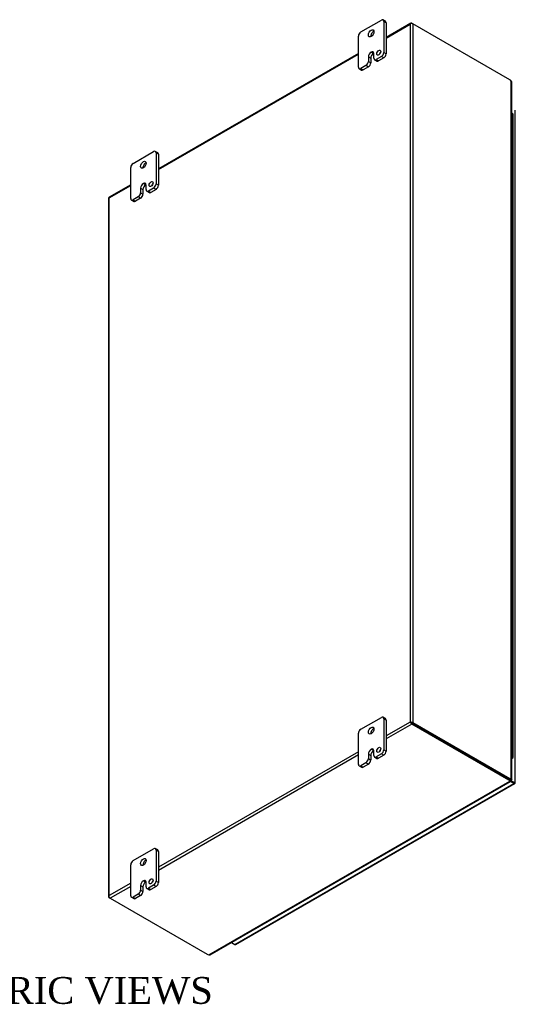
# Model space of a CAD drawing. Header units: inches. Extents: x 29 to 237, y 4 to 158.
# Tile 9 of 9: x 209 to 237, y 103 to 158. Entities that reach past the tile are written whole.
import ezdxf
from ezdxf.enums import TextEntityAlignment as Align

# ---------------------------------------------------------------- set-up
doc = ezdxf.new("R2010")
doc.units = ezdxf.units.IN
doc.header["$MEASUREMENT"] = 0
for name, color, linetype in [('COM48497', 7, 'CONTINUOUS'), ('COM71780-23', 7, 'CONTINUOUS'), ('DEFAULT', 7, 'CONTINUOUS'), ('FET07710', 7, 'CONTINUOUS'), ('HNG10620-44B', 7, 'CONTINUOUS'), ('HNG10620-44C', 7, 'CONTINUOUS'), ('HNG10620-44P', 7, 'CONTINUOUS')]:
    doc.layers.add(name, color=color, linetype=linetype)
doc.styles.add('SEACAD_TIMES_NEW_ROMAN', font='times.ttf')

msp = doc.modelspace()

# ---------------------------------------------------------------- linework, layer by layer
at = {"layer": 'COM48497', "color": 7}
for p, q in [((230.992, 158.052), (229.606, 157.252)), ((230.974, 158.03), (230.974, 158.03)), ((231.046, 158.047), (231.097, 158.017)), ((236.517, 154.888), (231.097, 158.017)), ((231.097, 158.017), (231.097, 118.943)), ((229.606, 157.216), (230.944, 157.988)), ((230.944, 157.988), (230.944, 118.973)), ((228.06, 156.359), (216.878, 149.904)), ((216.878, 149.867), (228.06, 156.323)), ((236.601, 115.79), (236.601, 154.815)), ((236.632, 115.771), (236.632, 154.746)), ((215.332, 149.011), (214.123, 148.313)), ((214.126, 148.278), (215.332, 148.974)), ((214.094, 148.263), (214.094, 109.189)), ((214.126, 109.263), (214.126, 148.278)), ((230.944, 118.973), (229.606, 118.2)), ((230.995, 118.943), (230.944, 118.973)), ((230.974, 118.955), (231.046, 118.914)), ((230.974, 118.955), (231.046, 118.914)), ((231.097, 118.943), (236.517, 115.814)), ((231.046, 118.855), (229.606, 118.024)), ((231.046, 118.914), (236.466, 115.784)), ((236.466, 115.784), (231.046, 118.914)), ((236.466, 115.725), (231.046, 118.855)), ((228.06, 117.307), (216.878, 110.852)), ((228.06, 117.131), (216.878, 110.675)), ((219.702, 105.95), (236.529, 115.665)), ((219.778, 105.958), (236.561, 115.647)), ((236.517, 115.814), (236.466, 115.784)), ((236.466, 115.725), (236.466, 115.784)), ((236.529, 115.724), (236.529, 115.665)), ((236.538, 115.686), (236.552, 115.678)), ((236.538, 115.686), (236.552, 115.678)), ((236.544, 115.677), (236.563, 115.651)), ((236.55, 115.76), (236.601, 115.79)), ((236.601, 115.763), (236.587, 115.771)), ((236.587, 115.771), (236.601, 115.763)), ((236.598, 115.771), (236.63, 115.767)), ((215.332, 109.959), (214.126, 109.263)), ((215.332, 109.782), (214.177, 109.116)), ((214.105, 109.216), (214.105, 109.216)), ((214.177, 109.116), (214.126, 109.145)), ((214.177, 109.116), (219.598, 105.986))]:
    msp.add_line(p, q, dxfattribs=at)
for centre, radius, start, end in [((236.539, 154.745), 0.0932, 0.3232, 48.8002), ((236.626, 115.729), 0.0976, 187.3468, 212.3906), ((236.502, 115.642), 0.0618, 8.366, 35.9004), ((236.594, 115.674), 0.0976, 87.6094, 112.6532), ((236.607, 115.825), 0.0618, 264.0996, 291.6339), ((219.732, 106.038), 0.0932, 251.1668, 299.6948)]:
    msp.add_arc(centre, radius, start, end, dxfattribs=at)
for centre, major_axis, ratio, start_param, end_param in [((231.02, 157.944), (0.076, 0.132), 0.577982, 1.230411, 1.570248), ((231.02, 157.944), (0.076, 0.132), 0.577982, 1.231508, 1.571345), ((231.046, 157.959), (0.054, -0.0935), 0.57735, 2.356194, 3.587154), ((231.02, 157.973), (0.108, 0), 0.57735, 0.785398, 2.016358), ((236.517, 154.684), (-0.125, 0.217), 0.57735, 5.006396, 5.497787), ((214.202, 148.263), (0.108, 0), 0.57735, 2.696031, 3.141593), ((214.177, 148.219), (0.054, -0.0935), 0.57735, 3.141593, 3.587154), ((214.202, 148.234), (-0.108, 0.062), 0.000948, 0.445015, 0.784852), ((214.202, 148.234), (-0.108, 0.062), 0.000948, -0.784852, -0.445015), ((231.02, 118.928), (-0.108, 0.062), 0.000948, -1.124689, -0.784852), ((231.02, 118.928), (-0.108, 0.062), 0.000948, 0.784852, 1.124689), ((231.02, 118.899), (0.108, 0), 0.57735, 0.785398, 2.016358), ((231.046, 118.943), (0.054, -0.0935), 0.57735, 4.266828, 5.497787), ((231.02, 118.928), (0.036, -0.0207), 0.000948, 0.785944, 2.356741), ((231.02, 118.928), (0.036, -0.0208), 0.000948, 3.926445, 5.497241), ((236.466, 115.988), (0.125, -0.217), 0.57735, 5.497787, 5.989178), ((236.29, 115.682), (0.25, 0), 0.57735, 0.294007, 0.785398), ((236.29, 115.623), (0.25, 0), 0.57735, 0.294007, 0.785398), ((236.517, 116.018), (0.125, -0.217), 0.57735, 5.497787, 5.989178), ((214.202, 109.189), (0.108, 0), 0.57735, 2.696031, 3.926991), ((214.202, 109.219), (-0.076, -0.132), 0.577982, 4.712938, 5.052774), ((214.202, 109.219), (-0.076, -0.132), 0.577982, 4.71184, 5.051677), ((214.177, 109.204), (0.054, -0.0935), 0.57735, 4.266828, 5.497787), ((219.775, 106.088), (-0.25, 0), 0.57735, 0.785398, 1.276789)]:
    msp.add_ellipse(centre, major_axis=major_axis, ratio=ratio, start_param=start_param, end_param=end_param, dxfattribs=at)
for points, knots in [([(236.528, 115.713), (236.529, 115.714), (236.529, 115.715), (236.529, 115.719), (236.529, 115.721), (236.529, 115.724)], [0.5, 0.5, 0.5, 0.5, 0.75, 0.75, 1, 1, 1, 1]), ([(236.563, 115.651), (236.563, 115.651), (236.563, 115.65), (236.562, 115.648), (236.562, 115.647), (236.561, 115.647), (236.559, 115.646), (236.558, 115.646), (236.556, 115.646), (236.553, 115.647), (236.549, 115.649), (236.544, 115.652), (236.538, 115.656), (236.534, 115.66), (236.531, 115.663), (236.529, 115.665)], [0, 0, 0, 0, 0.058508, 0.117588, 0.177234, 0.23744, 0.298196, 0.359495, 0.421327, 0.483683, 0.609872, 0.738031, 0.824554, 0.911887, 1, 1, 1, 1]), ([(236.601, 115.79), (236.602, 115.789), (236.605, 115.788), (236.609, 115.787), (236.613, 115.786), (236.617, 115.784), (236.62, 115.783), (236.623, 115.782), (236.625, 115.78), (236.627, 115.779), (236.63, 115.777), (236.632, 115.774), (236.633, 115.771), (236.632, 115.769), (236.631, 115.768), (236.63, 115.767)], [0, 0, 0, 0, 0.058839, 0.117335, 0.175479, 0.233264, 0.290679, 0.347718, 0.404373, 0.460635, 0.516498, 0.640635, 0.762642, 0.882451, 1, 1, 1, 1])]:
    msp.add_open_spline(points, degree=3, knots=knots, dxfattribs=at)
at = {"layer": 'COM71780-23', "color": 7}
for p, q in [((236.825, 115.578), (236.825, 153.186)), ((236.257, 115.905), (236.257, 115.905)), ((236.285, 115.889), (236.285, 115.889)), ((236.529, 115.716), (236.743, 115.592)), ((236.743, 115.592), (236.529, 115.715)), ((236.743, 115.533), (236.554, 115.643)), ((221.155, 106.534), (236.743, 115.533)), ((221.209, 106.529), (236.797, 115.528)), ((236.743, 115.592), (236.743, 115.592)), ((236.743, 115.592), (236.743, 115.592)), ((236.743, 115.592), (236.794, 115.563)), ((236.815, 115.551), (236.743, 115.592)), ((236.815, 115.551), (236.743, 115.592)), ((220.966, 106.643), (221.155, 106.534))]:
    msp.add_line(p, q, dxfattribs=at)
for centre, major_axis, ratio, start_param, end_param in [((236.717, 115.607), (-0.036, 0.0207), 0.000948, 2.356741, 3.927537), ((236.717, 115.607), (-0.036, 0.0208), 0.000948, 2.355648, 3.926445), ((236.743, 115.622), (-0.054, 0.0935), 0.57735, 2.356194, 3.587154), ((236.717, 115.607), (0.108, -0.062), 0.000948, -0.784852, -0.445015), ((236.717, 115.607), (0.108, -0.062), 0.000948, 0.445015, 0.784852), ((236.717, 115.578), (-0.108, 0), 0.57735, 2.696031, 3.141593), ((221.155, 106.622), (-0.054, 0.0935), 0.57735, 2.356194, 3.141593)]:
    msp.add_ellipse(centre, major_axis=major_axis, ratio=ratio, start_param=start_param, end_param=end_param, dxfattribs=at)
at = {"layer": 'FET07710', "color": 7}
for p, q in [((228.192, 157.559), (229.341, 158.222)), ((229.567, 158.155), (229.435, 158.231)), ((229.474, 158.146), (229.474, 156.411)), ((229.606, 158.069), (229.474, 158.146)), ((229.606, 158.069), (229.606, 156.334)), ((228.06, 155.594), (228.06, 157.329)), ((228.767, 156.436), (228.767, 156.435)), ((228.767, 156.436), (228.899, 156.359)), ((228.767, 156.435), (228.899, 156.359)), ((229.474, 156.411), (229.606, 156.334)), ((228.613, 156.168), (228.613, 155.913)), ((228.613, 156.168), (228.745, 156.092)), ((228.613, 155.913), (228.745, 155.837)), ((228.745, 156.092), (228.745, 155.837)), ((228.899, 156.359), (228.899, 156.359)), ((228.921, 156.092), (228.921, 156.347)), ((228.96, 156.006), (229.092, 155.929)), ((229.341, 156.181), (229.054, 156.015)), ((229.054, 156.015), (229.186, 155.939)), ((229.473, 156.105), (229.186, 155.939)), ((229.473, 156.105), (229.341, 156.181)), ((228.098, 155.508), (228.231, 155.432)), ((228.48, 155.684), (228.192, 155.518)), ((228.192, 155.518), (228.324, 155.441)), ((228.612, 155.607), (228.324, 155.441)), ((228.612, 155.607), (228.48, 155.684)), ((215.464, 150.21), (216.613, 150.874)), ((216.839, 150.807), (216.707, 150.883)), ((216.746, 150.797), (216.746, 149.062)), ((216.878, 150.721), (216.746, 150.797)), ((216.878, 150.721), (216.878, 148.986)), ((215.332, 148.246), (215.332, 149.981)), ((215.885, 148.82), (215.885, 148.565)), ((215.885, 148.82), (216.017, 148.744)), ((216.017, 148.744), (216.017, 148.488)), ((216.039, 149.087), (216.039, 149.087)), ((216.039, 149.087), (216.171, 149.011)), ((216.039, 149.087), (216.171, 149.011)), ((216.171, 149.011), (216.171, 149.011)), ((216.193, 148.743), (216.193, 148.998)), ((216.232, 148.657), (216.364, 148.581)), ((216.613, 148.832), (216.326, 148.666)), ((216.326, 148.666), (216.458, 148.59)), ((216.746, 148.756), (216.458, 148.59)), ((216.746, 148.756), (216.613, 148.832)), ((216.746, 149.062), (216.878, 148.986)), ((215.371, 148.16), (215.503, 148.083)), ((215.752, 148.335), (215.464, 148.169)), ((215.464, 148.169), (215.597, 148.093)), ((215.884, 148.259), (215.597, 148.093)), ((215.884, 148.259), (215.752, 148.335)), ((215.885, 148.565), (216.017, 148.488)), ((228.192, 118.571), (229.341, 119.234)), ((229.567, 119.167), (229.435, 119.244)), ((229.474, 119.158), (229.474, 117.423)), ((229.606, 119.082), (229.474, 119.158)), ((229.606, 119.082), (229.606, 117.346)), ((228.06, 116.606), (228.06, 118.341)), ((228.767, 117.448), (228.767, 117.448)), ((228.767, 117.448), (228.899, 117.372)), ((228.767, 117.448), (228.899, 117.371)), ((228.899, 117.372), (228.899, 117.371)), ((228.921, 117.104), (228.921, 117.359)), ((229.474, 117.423), (229.606, 117.346)), ((228.613, 117.181), (228.613, 116.926)), ((228.613, 117.181), (228.745, 117.104)), ((228.613, 116.926), (228.745, 116.849)), ((228.745, 117.104), (228.745, 116.849)), ((228.96, 117.018), (229.092, 116.942)), ((229.341, 117.193), (229.054, 117.027)), ((229.054, 117.027), (229.186, 116.951)), ((229.473, 117.117), (229.186, 116.951)), ((229.473, 117.117), (229.341, 117.193)), ((228.098, 116.521), (228.231, 116.444)), ((228.48, 116.696), (228.192, 116.53)), ((228.192, 116.53), (228.324, 116.453)), ((228.612, 116.62), (228.324, 116.453)), ((228.612, 116.62), (228.48, 116.696)), ((215.464, 111.223), (216.613, 111.886)), ((216.839, 111.819), (216.707, 111.895)), ((216.746, 111.809), (216.746, 110.074)), ((216.878, 111.733), (216.746, 111.809)), ((216.878, 111.733), (216.878, 109.998)), ((215.332, 109.258), (215.332, 110.993)), ((215.885, 109.832), (215.885, 109.577)), ((215.885, 109.832), (216.017, 109.756)), ((215.885, 109.577), (216.017, 109.501)), ((216.017, 109.756), (216.017, 109.501)), ((216.039, 110.099), (216.039, 110.099)), ((216.039, 110.099), (216.171, 110.023)), ((216.039, 110.099), (216.171, 110.023)), ((216.171, 110.023), (216.171, 110.023)), ((216.193, 109.755), (216.193, 110.01)), ((216.232, 109.669), (216.364, 109.593)), ((216.613, 109.845), (216.326, 109.679)), ((216.326, 109.679), (216.458, 109.602)), ((216.746, 109.768), (216.458, 109.602)), ((216.746, 109.768), (216.613, 109.845)), ((216.746, 110.074), (216.878, 109.998)), ((215.371, 109.172), (215.503, 109.096)), ((215.752, 109.347), (215.464, 109.181)), ((215.464, 109.181), (215.597, 109.105)), ((215.884, 109.271), (215.597, 109.105)), ((215.884, 109.271), (215.752, 109.347))]:
    msp.add_line(p, q, dxfattribs=at)
for centre, major_axis, start_param, end_param in [((229.341, 158.069), (-0.094, -0.162), 2.356194, 3.926991), ((229.473, 157.993), (-0.094, -0.162), 2.356194, 3.141593), ((228.192, 157.406), (0.094, 0.162), 0.785398, 2.356194), ((228.899, 157.406), (0.109, 0.189), 0.649107, 2.492486), ((228.767, 156.257), (0.109, 0.189), 0.785398, 2.356194), ((228.767, 156.258), (-0.109, -0.189), 2.356194, 3.926991), ((228.899, 156.181), (-0.109, -0.189), 3.793313, 3.926991), ((229.33, 156.328), (0.078, 0.135), 1.008936, 2.132657), ((229.341, 156.334), (-0.094, -0.162), 0.785398, 2.356194), ((228.48, 155.837), (-0.094, -0.162), 0.785398, 2.356194), ((228.612, 155.76), (0.094, 0.162), 3.926991, 5.497787), ((228.899, 156.181), (0.109, 0.189), 0.785398, 2.356194), ((229.054, 156.168), (0.094, 0.162), 2.356194, 3.926991), ((229.186, 156.092), (0.094, 0.162), 3.141593, 3.926991), ((229.473, 156.258), (0.094, 0.162), 3.926991, 5.497787), ((228.192, 155.671), (0.094, 0.162), 2.356194, 3.926991), ((228.324, 155.594), (0.094, 0.162), 3.141593, 3.926991), ((216.613, 150.721), (-0.094, -0.162), 2.356194, 3.926991), ((216.746, 150.644), (-0.094, -0.162), 2.356194, 3.141593), ((215.464, 150.057), (0.094, 0.162), 0.785398, 2.356194), ((216.171, 150.057), (0.109, 0.189), 0.649107, 2.492486), ((216.039, 148.909), (0.109, 0.189), 0.785398, 2.356194), ((216.171, 148.833), (0.109, 0.189), 0.785398, 2.356194), ((216.039, 148.909), (-0.109, -0.189), 2.356194, 3.926991), ((216.171, 148.833), (-0.109, -0.189), 3.793313, 3.926991), ((216.326, 148.82), (0.094, 0.162), 2.356194, 3.926991), ((216.602, 148.979), (0.078, 0.135), 1.008936, 2.132657), ((216.613, 148.986), (-0.094, -0.162), 0.785398, 2.356194), ((216.746, 148.909), (0.094, 0.162), 3.926991, 5.497787), ((215.464, 148.322), (0.094, 0.162), 2.356194, 3.926991), ((215.752, 148.488), (-0.094, -0.162), 0.785398, 2.356194), ((215.884, 148.412), (0.094, 0.162), 3.926991, 5.497787), ((216.458, 148.743), (0.094, 0.162), 3.141593, 3.926991), ((215.597, 148.246), (0.094, 0.162), 3.141593, 3.926991), ((229.341, 119.081), (-0.094, -0.162), 2.356194, 3.926991), ((229.473, 119.005), (-0.094, -0.162), 2.356194, 3.141593), ((228.192, 118.418), (0.094, 0.162), 0.785398, 2.356194), ((228.899, 118.418), (0.109, 0.189), 0.649107, 2.492486), ((228.767, 117.27), (0.109, 0.189), 0.785398, 2.356194), ((228.899, 117.193), (0.109, 0.189), 0.785398, 2.356194), ((228.767, 117.27), (-0.109, -0.189), 2.356194, 3.926991), ((228.899, 117.194), (-0.109, -0.189), 3.793313, 3.926991), ((229.33, 117.34), (0.078, 0.135), 1.008936, 2.132657), ((229.341, 117.346), (-0.094, -0.162), 0.785398, 2.356194), ((229.473, 117.27), (0.094, 0.162), 3.926991, 5.497787), ((228.48, 116.849), (-0.094, -0.162), 0.785398, 2.356194), ((228.612, 116.773), (0.094, 0.162), 3.926991, 5.497787), ((229.054, 117.18), (0.094, 0.162), 2.356194, 3.926991), ((229.186, 117.104), (0.094, 0.162), 3.141593, 3.926991), ((228.192, 116.683), (0.094, 0.162), 2.356194, 3.926991), ((228.324, 116.607), (0.094, 0.162), 3.141593, 3.926991), ((216.613, 111.733), (-0.094, -0.162), 2.356194, 3.926991), ((216.746, 111.657), (-0.094, -0.162), 2.356194, 3.141593), ((215.464, 111.069), (0.094, 0.162), 0.785398, 2.356194), ((216.171, 111.07), (0.109, 0.189), 0.649107, 2.492486), ((216.039, 109.921), (-0.109, -0.189), 2.356194, 3.926991), ((215.752, 109.501), (-0.094, -0.162), 0.785398, 2.356194), ((216.039, 109.921), (0.109, 0.189), 0.785398, 2.356194), ((216.171, 109.845), (0.109, 0.189), 0.785398, 2.356194), ((216.171, 109.845), (-0.109, -0.189), 3.793313, 3.926991), ((216.326, 109.832), (0.094, 0.162), 2.356194, 3.926991), ((216.458, 109.756), (0.094, 0.162), 3.141593, 3.926991), ((216.602, 109.992), (0.078, 0.135), 1.008936, 2.132657), ((216.613, 109.998), (-0.094, -0.162), 0.785398, 2.356194), ((216.746, 109.921), (0.094, 0.162), 3.926991, 5.497787), ((215.464, 109.334), (0.094, 0.162), 2.356194, 3.926991), ((215.597, 109.258), (0.094, 0.162), 3.141593, 3.926991), ((215.884, 109.424), (0.094, 0.162), 3.926991, 5.497787)]:
    msp.add_ellipse(centre, major_axis=major_axis, ratio=0.57735, start_param=start_param, end_param=end_param, dxfattribs=at)
for centre, major_axis in [((228.767, 157.482), (0.109, 0.189)), ((229.198, 156.404), (0.078, 0.135)), ((216.039, 150.134), (0.109, 0.189)), ((216.47, 149.056), (0.078, 0.135)), ((228.767, 118.494), (0.109, 0.189)), ((229.198, 117.416), (0.078, 0.135)), ((216.039, 111.146), (0.109, 0.189)), ((216.47, 110.068), (0.078, 0.135))]:
    msp.add_ellipse(centre, major_axis=major_axis, ratio=0.57735, dxfattribs=at)
at = {"layer": 'HNG10620-44B', "color": 7}
for p, q in [((236.705, 151.302), (236.705, 152.119)), ((236.705, 149.669), (236.705, 150.486)), ((236.705, 148.036), (236.705, 148.853)), ((236.705, 146.403), (236.705, 147.22)), ((236.705, 144.77), (236.705, 145.587)), ((236.705, 143.137), (236.705, 143.954)), ((236.705, 141.504), (236.705, 142.321)), ((236.705, 139.871), (236.705, 140.688)), ((236.705, 138.238), (236.705, 139.055)), ((236.705, 136.606), (236.705, 137.422)), ((236.705, 134.973), (236.705, 135.789)), ((236.705, 133.34), (236.705, 134.156)), ((236.705, 131.707), (236.705, 132.523)), ((236.705, 130.074), (236.705, 130.89)), ((236.705, 128.441), (236.705, 129.257)), ((236.705, 126.808), (236.705, 127.624)), ((236.705, 125.175), (236.705, 125.991)), ((236.705, 123.542), (236.705, 124.358)), ((236.705, 121.909), (236.705, 122.725)), ((236.705, 120.276), (236.705, 121.092)), ((236.705, 118.643), (236.705, 119.459)), ((236.705, 117.01), (236.705, 117.826))]:
    msp.add_line(p, q, dxfattribs=at)
for centre, major_axis, start_param, end_param in [((236.551, 152.119), (-0.154, 0), 3.141593, 4.157881), ((236.551, 151.302), (-0.154, 0), 3.141593, 4.157881), ((236.551, 150.486), (-0.154, 0), 3.141593, 4.157881), ((236.551, 149.669), (-0.154, 0), 3.141593, 4.157881), ((236.551, 148.853), (-0.154, 0), 3.141593, 4.157881), ((236.551, 148.036), (-0.154, 0), 3.141593, 4.157881), ((236.551, 147.22), (-0.154, 0), 3.141593, 4.157881), ((236.551, 146.403), (-0.154, 0), 3.141593, 4.157881), ((236.551, 145.587), (-0.154, 0), 3.141593, 4.157881), ((236.551, 144.77), (-0.154, 0), 3.141593, 4.157881), ((236.551, 143.954), (-0.154, 0), 3.141593, 4.157881), ((236.551, 143.137), (-0.154, 0), 3.141593, 4.157881), ((236.551, 142.321), (-0.154, 0), 3.141593, 4.157881), ((236.551, 141.504), (-0.154, 0), 3.141593, 4.157881), ((236.551, 140.688), (-0.154, 0), 3.141593, 4.157881), ((236.551, 139.871), (-0.154, 0), 3.141593, 4.157881), ((236.551, 139.055), (-0.154, 0), 3.141593, 4.157881), ((236.551, 138.238), (-0.154, 0), 3.141593, 4.157881), ((236.551, 137.422), (-0.154, 0), 3.141593, 4.157881), ((236.551, 136.606), (-0.154, 0), 3.141593, 4.157881), ((236.551, 135.789), (-0.154, 0), 3.141593, 4.157881), ((236.551, 134.973), (-0.154, 0), 3.141593, 4.157881), ((236.551, 134.156), (-0.154, 0), 3.141593, 4.157881), ((236.551, 133.34), (-0.154, 0), 3.141593, 4.157881), ((236.551, 132.523), (-0.154, 0), 3.141593, 4.157881), ((236.551, 131.707), (-0.154, 0), 3.141593, 4.157881), ((236.551, 130.89), (-0.154, 0), 3.141593, 4.157881), ((236.551, 130.074), (-0.154, 0), 3.141593, 4.157881), ((236.551, 129.257), (-0.154, 0), 3.141593, 4.157881), ((236.551, 128.441), (-0.154, 0), 3.141593, 4.157881), ((236.551, 127.624), (-0.154, 0), 3.141593, 4.157881), ((236.551, 126.808), (-0.154, 0), 3.141593, 4.157881), ((236.551, 125.991), (-0.154, 0), 3.141593, 4.157881), ((236.551, 125.175), (-0.154, 0), 3.141593, 4.157881), ((236.551, 124.358), (-0.154, 0), 3.141593, 4.157881), ((236.551, 123.542), (-0.154, 0), 3.141593, 4.157881), ((236.551, 122.725), (-0.154, 0), 3.141593, 4.157881), ((236.551, 121.909), (-0.154, 0), 3.141593, 4.157881), ((236.551, 121.092), (-0.154, 0), 3.141593, 4.157881), ((236.551, 120.276), (-0.154, 0), 3.141593, 4.157881), ((236.551, 119.459), (-0.154, 0), 3.141593, 4.157881), ((236.551, 118.643), (-0.154, 0), 3.141593, 4.157881), ((236.551, 117.826), (-0.154, 0), 3.141593, 4.157881), ((236.551, 117.01), (-0.154, 0), 2.125304, 4.157881), ((236.551, 117.01), (-0.0937, 0), 2.612966, 3.670219)]:
    msp.add_ellipse(centre, major_axis=major_axis, ratio=0.57735, start_param=start_param, end_param=end_param, dxfattribs=at)
at = {"layer": 'HNG10620-44C', "color": 7}
for p, q in [((236.705, 152.119), (236.705, 152.935)), ((236.705, 150.486), (236.705, 151.302)), ((236.705, 148.853), (236.705, 149.669)), ((236.705, 147.22), (236.705, 148.036)), ((236.705, 145.587), (236.705, 146.403)), ((236.705, 143.954), (236.705, 144.77)), ((236.705, 142.321), (236.705, 143.137)), ((236.705, 140.688), (236.705, 141.504)), ((236.705, 139.055), (236.705, 139.871)), ((236.705, 137.422), (236.705, 138.238)), ((236.705, 135.789), (236.705, 136.606)), ((236.705, 134.156), (236.705, 134.973)), ((236.705, 132.523), (236.705, 133.34)), ((236.705, 130.89), (236.705, 131.707)), ((236.705, 129.257), (236.705, 130.074)), ((236.705, 127.624), (236.705, 128.441)), ((236.705, 125.991), (236.705, 126.808)), ((236.705, 124.358), (236.705, 125.175)), ((236.705, 122.725), (236.705, 123.542)), ((236.705, 121.092), (236.705, 121.909)), ((236.705, 119.459), (236.705, 120.276)), ((236.705, 117.826), (236.705, 118.643))]:
    msp.add_line(p, q, dxfattribs=at)
for centre in [(236.551, 152.935), (236.551, 152.119), (236.551, 151.302), (236.551, 150.486), (236.551, 149.669), (236.551, 148.853), (236.551, 148.036), (236.551, 147.22), (236.551, 146.403), (236.551, 145.587), (236.551, 144.77), (236.551, 143.954), (236.551, 143.137), (236.551, 142.321), (236.551, 141.504), (236.551, 140.688), (236.551, 139.871), (236.551, 139.055), (236.551, 138.238), (236.551, 137.422), (236.551, 136.606), (236.551, 135.789), (236.551, 134.973), (236.551, 134.156), (236.551, 133.34), (236.551, 132.523), (236.551, 131.707), (236.551, 130.89), (236.551, 130.074), (236.551, 129.257), (236.551, 128.441), (236.551, 127.624), (236.551, 126.808), (236.551, 125.991), (236.551, 125.175), (236.551, 124.358), (236.551, 123.542), (236.551, 122.725), (236.551, 121.909), (236.551, 121.092), (236.551, 120.276), (236.551, 119.459), (236.551, 118.643), (236.551, 117.826)]:
    msp.add_ellipse(centre, major_axis=(0.154, 0), ratio=0.57735, start_param=0, end_param=1.016289, dxfattribs=at)
at = {"layer": 'HNG10620-44P', "color": 7}
for start_param, end_param in [(0, 0.528627), (5.754558, 6.283185)]:
    msp.add_ellipse((236.551, 117.01), major_axis=(0.0938, 0), ratio=0.57735, start_param=start_param, end_param=end_param, dxfattribs=at)

# ---------------------------------------------------------------- texts
at = {"layer": 'DEFAULT', "color": 7, "style": 'SEACAD_TIMES_NEW_ROMAN'}
msp.add_text('ISOMETRIC VIEWS', height=1.5, dxfattribs=at).set_placement((199.971, 104.714), align=Align.TOP_LEFT)

doc.saveas('drawing.dxf')
